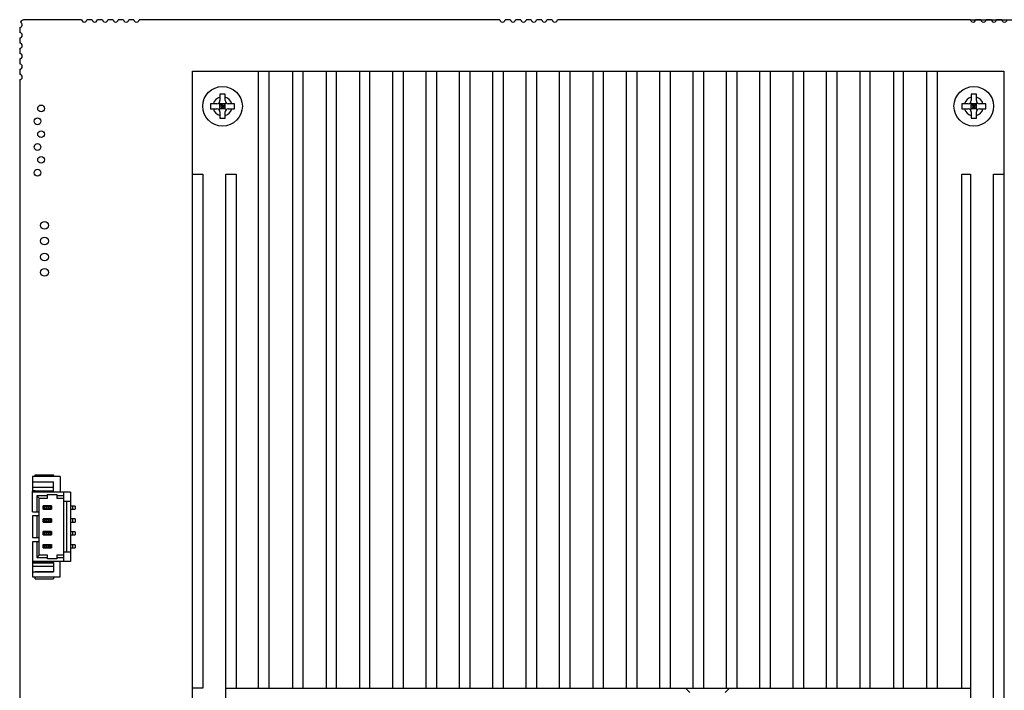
# Model space of a CAD drawing. Header units: millimetres. Extents: x 137 to 398, y 52 to 260.
# Tile 10 of 16: x 190 to 254, y 183 to 227. Entities that reach past the tile are written whole.
import ezdxf

# ---------------------------------------------------------------- set-up
doc = ezdxf.new("R2010")
doc.units = ezdxf.units.MM
doc.header["$LTSCALE"] = 23.1
doc.header["$PDMODE"] = 3
doc.header["$PDSIZE"] = 8
doc.layers.get('0').update_dxf_attribs({"linetype": 'CONTINUOUS'})
doc.layers.get('Defpoints').update_dxf_attribs({"linetype": 'CONTINUOUS'})
doc.layers.add('20_ALL_FEATURES', color=7, linetype='CONTINUOUS')
doc.layers.add('51__DRAFT_DIMS', color=7, linetype='CONTINUOUS')
doc.styles.get("Standard").update_dxf_attribs({"font": 'simfang.ttf'})
doc.dimstyles.new('DIMSTYLE_2', dxfattribs={"dimtxt": 3, "dimasz": 3, "dimexe": 2.5, "dimexo": 0.5, "dimgap": 0.75, "dimtad": 1, "dimdec": 1, "dimlfac": 1.5, "dimdsep": 46, "dimtxsty": 'STANDARD', "dimblk": '_FILLED', "dimblk1": '_FILLED', "dimblk2": '_FILLED', "dimcen": 0.09, "dimclrt": 3, "dimazin": 2, "dimtp": 0.5, "dimtm": 0.5, "dimtfac": 1, "dimtdec": 1, "dimtofl": 0, "dimtmove": 0, "dimatfit": 3, "dimldrblk": '_FILLED', "dimfxl": 1, "dimtolj": 1, "dimarcsym": 0})

# ---------------------------------------------------------------- blocks, each defined once
blk = doc.blocks.new('_FILLED')
at = {"color": 0, "linetype": 'ByBlock'}
blk.add_solid([(0, 0), (-1, 0.167), (-1, -0.167)], dxfattribs=at)
blk = doc.blocks.new('*D18')
at = {"layer": '51__DRAFT_DIMS', "color": 0, "lineweight": -2}
for p, q in [((251.38, 226.721), (285.536, 226.721)), ((283.036, 223.721), (283.036, 109.067)), ((193.985, 106.067), (285.536, 106.067))]:
    blk.add_line(p, q, dxfattribs=at)
at = {"layer": 'Defpoints', "color": 0}
for p in [(250.88, 226.721), (193.485, 106.067), (283.036, 106.067)]:
    blk.add_point(p, dxfattribs=at)
at = {"layer": '51__DRAFT_DIMS', "color": 0, "linetype": 'ByBlock', "lineweight": -2, "xscale": 3, "yscale": 3, "zscale": 3}
for p, rotation in [((283.036, 226.721), 89.99999421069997), ((283.036, 106.067), 269.9999942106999)]:
    blk.add_blockref('_FILLED', p, dxfattribs=dict(at, rotation=rotation))
at = {"layer": '51__DRAFT_DIMS', "color": 3, "insert": (278.286, 166.388), "char_height": 3, "attachment_point": 2, "rotation": 89.99999, "line_spacing_factor": 0.9}
blk.add_mtext('\\A1;\\A1;{\\fFZLanTingHei-R-GBK|b0|i0|c134|p2;\\H1.333333x;\\C0;181}', dxfattribs=at)
blk = doc.blocks.new('*D19')
at = {"layer": '51__DRAFT_DIMS', "color": 0, "lineweight": -2}
for p, q in [((251.38, 226.721), (278.86, 226.721)), ((276.36, 116.687), (276.36, 223.721)), ((266.274, 113.687), (278.86, 113.687))]:
    blk.add_line(p, q, dxfattribs=at)
at = {"layer": 'Defpoints', "color": 0}
for p in [(250.88, 226.721), (276.36, 226.721), (265.774, 113.687)]:
    blk.add_point(p, dxfattribs=at)
at = {"layer": '51__DRAFT_DIMS', "color": 0, "linetype": 'ByBlock', "lineweight": -2, "xscale": 3, "yscale": 3, "zscale": 3}
for p, rotation in [((276.36, 226.721), 89.99999421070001), ((276.36, 113.687), 269.9999942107)]:
    blk.add_blockref('_FILLED', p, dxfattribs=dict(at, rotation=rotation))
at = {"layer": '51__DRAFT_DIMS', "color": 3, "insert": (271.61, 170.31), "char_height": 3, "attachment_point": 2, "rotation": 89.99999, "line_spacing_factor": 0.9}
blk.add_mtext('\\A1;\\A1;{\\fFZLanTingHei-R-GBK|b0|i0|c134|p2;\\H1.333333x;\\C0;169.6}', dxfattribs=at)

msp = doc.modelspace()

# ---------------------------------------------------------------- linework, layer by layer
at = {"layer": '20_ALL_FEATURES', "color": 0}
for p, q in [((193.7776, 226.721), (190.0946, 226.721)), ((194.4553, 226.721), (194.1165, 226.721)), ((195.133, 226.721), (194.7941, 226.721)), ((195.8106, 226.721), (195.4718, 226.721)), ((196.4883, 226.721), (196.1495, 226.721)), ((197.166, 226.721), (196.8271, 226.721)), ((220.8845, 226.721), (197.5048, 226.721)), ((221.5622, 226.721), (221.2233, 226.721)), ((222.2398, 226.721), (221.901, 226.721)), ((222.9175, 226.721), (222.5787, 226.721)), ((223.5952, 226.721), (223.2563, 226.721)), ((224.2729, 226.721), (223.934, 226.721)), ((251.3797, 226.721), (224.6117, 226.721)), ((252.0574, 226.721), (251.7186, 226.721)), ((252.7351, 226.721), (252.3962, 226.721)), ((253.4128, 226.721), (253.0739, 226.721)), ((189.7612, 226.218), (189.7612, 225.8792)), ((189.7612, 225.5403), (189.7612, 225.2015)), ((189.7612, 224.8626), (189.7612, 224.5238)), ((189.7612, 224.185), (189.7612, 223.8461)), ((189.7612, 223.5073), (189.7612, 223.1685)), ((200.9668, 140.1142), (200.9668, 223.3859)), ((200.9668, 223.3859), (253.5394, 223.3859)), ((205.2423, 183.3625), (205.2423, 223.3859)), ((205.9142, 223.3859), (205.9142, 183.3625)), ((207.455, 183.3625), (207.455, 223.3859)), ((208.122, 223.3859), (208.122, 183.3625)), ((209.6178, 223.3859), (209.6178, 183.3625)), ((210.2848, 183.3625), (210.2848, 223.3859)), ((211.7805, 223.3859), (211.7805, 183.3625)), ((212.4475, 183.3625), (212.4475, 223.3859)), ((213.9432, 183.3625), (213.9432, 223.3859)), ((214.6102, 223.3859), (214.6102, 183.3625)), ((216.106, 183.3625), (216.106, 223.3859)), ((216.773, 223.3859), (216.773, 183.3625)), ((218.2687, 183.3625), (218.2687, 223.3859)), ((218.9357, 223.3859), (218.9357, 183.3625)), ((220.4314, 183.3625), (220.4314, 223.3859)), ((221.0984, 223.3859), (221.0984, 183.3625)), ((222.5942, 183.3625), (222.5942, 223.3859)), ((223.2612, 223.3859), (223.2612, 183.3625)), ((224.7569, 183.3625), (224.7569, 223.3859)), ((225.4239, 223.3859), (225.4239, 183.3625)), ((226.9196, 183.3625), (226.9196, 223.3859)), ((227.5866, 223.3859), (227.5866, 183.3625)), ((229.0824, 183.3625), (229.0824, 223.3859)), ((229.7494, 223.3859), (229.7494, 183.3625)), ((231.2451, 183.3625), (231.2451, 223.3859)), ((231.9121, 223.3859), (231.9121, 183.3625)), ((233.4078, 183.3625), (233.4078, 223.3859)), ((234.0748, 223.3859), (234.0748, 183.3625)), ((235.5706, 183.3625), (235.5706, 223.3859)), ((236.2376, 223.3859), (236.2376, 183.3625)), ((237.7333, 183.3625), (237.7333, 223.3859)), ((238.4003, 223.3859), (238.4003, 183.3625)), ((239.896, 183.3625), (239.896, 223.3859)), ((240.563, 223.3859), (240.563, 183.3625)), ((242.0588, 183.3625), (242.0588, 223.3859)), ((242.7258, 223.3859), (242.7258, 183.3625)), ((244.2215, 223.3859), (244.2215, 183.3625)), ((244.8885, 183.3625), (244.8885, 223.3859)), ((246.3842, 223.3859), (246.3842, 183.3625)), ((247.0512, 183.3625), (247.0512, 223.3859)), ((248.547, 183.3625), (248.547, 223.3859)), ((249.214, 223.3859), (249.214, 183.3625)), ((253.5394, 223.3859), (253.5394, 140.1142)), ((189.7612, 222.8296), (189.7612, 172.6733)), ((202.7408, 221.8795), (202.7408, 221.6971)), ((202.7408, 221.6971), (202.7408, 221.4699)), ((203.0743, 221.4699), (203.0743, 221.8795)), ((251.4319, 221.8795), (251.4319, 221.6971)), ((251.4319, 221.6971), (251.4319, 221.4699)), ((251.7654, 221.4699), (251.7654, 221.8795)), ((202.3135, 221.2698), (202.1311, 221.2698)), ((202.1311, 220.9363), (202.5407, 220.9363)), ((202.5407, 221.2698), (202.3135, 221.2698)), ((202.6822, 220.8777), (203.1329, 221.3284)), ((203.1329, 220.8777), (202.6822, 221.3284)), ((202.7408, 220.9363), (202.7408, 221.2698)), ((203.0743, 221.2698), (202.7408, 221.2698)), ((203.0743, 221.1031), (202.7408, 221.1031)), ((203.0743, 220.9363), (202.7408, 220.9363)), ((202.9075, 220.9363), (202.9075, 221.2698)), ((203.0743, 220.9363), (203.0743, 221.2698)), ((203.5016, 221.2698), (203.2744, 221.2698)), ((203.2744, 220.9363), (203.684, 220.9363)), ((203.684, 221.2698), (203.5015, 221.2698)), ((251.0046, 221.2698), (250.8222, 221.2698)), ((250.8222, 220.9363), (251.2318, 220.9363)), ((251.2318, 221.2698), (251.0046, 221.2698)), ((251.3733, 220.8777), (251.824, 221.3284)), ((251.824, 220.8777), (251.3733, 221.3284)), ((251.4319, 220.9363), (251.4319, 221.2698)), ((251.7654, 221.2698), (251.4319, 221.2698)), ((251.7654, 221.1031), (251.4319, 221.1031)), ((251.7654, 220.9363), (251.4319, 220.9363)), ((251.5986, 220.9363), (251.5986, 221.2698)), ((251.7654, 220.9363), (251.7654, 221.2698)), ((252.1926, 221.2698), (251.9655, 221.2698)), ((251.9655, 220.9363), (252.3751, 220.9363)), ((252.3751, 221.2698), (252.1926, 221.2698)), ((202.7408, 220.7362), (202.7408, 220.5091)), ((202.7408, 220.509), (202.7408, 220.3266)), ((203.0743, 220.3266), (203.0743, 220.7362)), ((251.4319, 220.7362), (251.4319, 220.5091)), ((251.4319, 220.5091), (251.4319, 220.3266)), ((251.7654, 220.3266), (251.7654, 220.7362)), ((200.9668, 216.7026), (201.6338, 216.7026)), ((201.6338, 216.7026), (201.6338, 183.3625)), ((203.1296, 179.2329), (203.1296, 216.7026)), ((203.1296, 216.7026), (203.7966, 216.7026)), ((203.7966, 216.7026), (203.7966, 183.3625)), ((250.8201, 183.3625), (250.8201, 216.7026)), ((250.8201, 216.7026), (251.3767, 216.7026)), ((251.3767, 216.7026), (251.3767, 175.1686)), ((252.8724, 147.3179), (252.8724, 216.7026)), ((252.8724, 216.7026), (253.5394, 216.7026)), ((190.7576, 197.0778), (190.7576, 197.1946)), ((190.7576, 197.1946), (191.9582, 197.1946)), ((191.9582, 197.1946), (191.9582, 197.0778)), ((190.5908, 197.0778), (190.5908, 196.1607)), ((192.3917, 197.0778), (190.5908, 197.0778)), ((190.5908, 196.7443), (191.9582, 196.7443)), ((190.7576, 196.7443), (190.7576, 196.7277)), ((191.9582, 196.7277), (190.7576, 196.7277)), ((191.9582, 196.144), (191.9582, 196.7443)), ((192.3917, 197.0778), (192.3917, 196.0773)), ((190.5908, 196.3942), (191.9582, 196.3942)), ((190.7576, 196.1607), (190.5908, 196.1607)), ((190.5908, 194.7934), (190.5908, 196.144)), ((190.5908, 196.144), (191.9582, 196.144)), ((193.0587, 196.0773), (190.5908, 196.0773)), ((190.7584, 196.1607), (191.9582, 196.1607)), ((191.558, 195.6771), (191.558, 195.9106)), ((191.558, 195.9106), (192.1583, 195.9106)), ((192.1583, 195.9106), (192.1583, 195.6771)), ((192.6252, 191.5751), (192.6252, 196.0773)), ((193.0587, 196.0773), (193.0587, 191.5751)), ((190.8776, 195.8239), (190.8776, 194.7934)), ((191.0244, 195.6771), (190.8776, 195.8239)), ((191.558, 195.8239), (190.8776, 195.8239)), ((191.0244, 191.9753), (191.0244, 195.6771)), ((191.0244, 195.6771), (191.558, 195.6771)), ((192.6252, 195.8239), (192.1583, 195.8239)), ((192.1583, 195.6771), (192.6252, 195.6771)), ((192.6252, 195.477), (193.0587, 195.477)), ((192.8253, 192.1754), (192.8253, 195.477)), ((190.5908, 194.7934), (191.0244, 194.7934)), ((191.2848, 194.9635), (191.2848, 195.1636)), ((191.2848, 195.1636), (191.8311, 195.1636)), ((191.2848, 194.9635), (191.8311, 194.9635)), ((191.2912, 195.1636), (191.2912, 195.1836)), ((191.8248, 195.1836), (191.2912, 195.1836)), ((191.2953, 195.1636), (191.2953, 194.9635)), ((191.3245, 194.9635), (191.3245, 195.1636)), ((191.3288, 195.1636), (191.3288, 194.9635)), ((191.3918, 195.1409), (191.3505, 195.1636)), ((191.3505, 194.9635), (191.3918, 194.9861)), ((191.3918, 194.9861), (191.3918, 195.1409)), ((191.4886, 195.1302), (191.4886, 194.9968)), ((191.6273, 195.1302), (191.4886, 195.1302)), ((191.4886, 194.9968), (191.6273, 194.9968)), ((191.6273, 194.9968), (191.6273, 195.1302)), ((191.7654, 195.1636), (191.7242, 195.1409)), ((191.7242, 195.1409), (191.7242, 194.9861)), ((191.7242, 194.9861), (191.7654, 194.9635)), ((191.7871, 194.9635), (191.7871, 195.1636)), ((191.7914, 195.1636), (191.7914, 194.9635)), ((191.8206, 194.9635), (191.8206, 195.1636)), ((191.8248, 195.1836), (191.8248, 195.1636)), ((191.8311, 195.1636), (191.8311, 194.9635)), ((193.3605, 195.1636), (193.0587, 195.1636)), ((193.0587, 194.9635), (193.3605, 194.9635)), ((193.1988, 194.9635), (193.1988, 195.1636)), ((193.3605, 195.1636), (193.3605, 194.9635)), ((190.5908, 194.5266), (190.5908, 193.1259)), ((191.0244, 194.5266), (190.5908, 194.5266)), ((190.8776, 194.5266), (190.8776, 193.1259)), ((191.2848, 194.1297), (191.2848, 194.3298)), ((191.2848, 194.3298), (191.8311, 194.3298)), ((191.2848, 194.1297), (191.8311, 194.1297)), ((191.2912, 194.3298), (191.2912, 194.3498)), ((191.8248, 194.3498), (191.2912, 194.3498)), ((191.2953, 194.3298), (191.2953, 194.1297)), ((191.3245, 194.1297), (191.3245, 194.3298)), ((191.3288, 194.3298), (191.3288, 194.1297)), ((191.3918, 194.3072), (191.3505, 194.3298)), ((191.3505, 194.1297), (191.3918, 194.1524)), ((191.3918, 194.1524), (191.3918, 194.3072)), ((191.4886, 194.2965), (191.4886, 194.1631)), ((191.6273, 194.2965), (191.4886, 194.2965)), ((191.4886, 194.1631), (191.6273, 194.1631)), ((191.6273, 194.1631), (191.6273, 194.2965)), ((191.7654, 194.3298), (191.7242, 194.3072)), ((191.7242, 194.3072), (191.7242, 194.1524)), ((191.7242, 194.1524), (191.7654, 194.1297)), ((191.7871, 194.1297), (191.7871, 194.3298)), ((191.7914, 194.3298), (191.7914, 194.1297)), ((191.8206, 194.1297), (191.8206, 194.3298)), ((191.8248, 194.3498), (191.8248, 194.3298)), ((191.8311, 194.3298), (191.8311, 194.1297)), ((193.3605, 194.3298), (193.0587, 194.3298)), ((193.0587, 194.1297), (193.3605, 194.1297)), ((193.1988, 194.1297), (193.1988, 194.3298)), ((193.3605, 194.3298), (193.3605, 194.1297)), ((191.2848, 193.296), (191.2848, 193.4961)), ((191.2848, 193.4961), (191.8311, 193.4961)), ((191.2912, 193.4961), (191.2912, 193.5161)), ((191.8248, 193.5161), (191.2912, 193.5161)), ((191.2953, 193.4961), (191.2953, 193.296)), ((191.3245, 193.296), (191.3245, 193.4961)), ((191.3288, 193.4961), (191.3288, 193.296)), ((191.3918, 193.4734), (191.3505, 193.4961)), ((191.3918, 193.3186), (191.3918, 193.4734)), ((191.4886, 193.4627), (191.4886, 193.3293)), ((191.6273, 193.4627), (191.4886, 193.4627)), ((191.6273, 193.3293), (191.6273, 193.4627)), ((191.7654, 193.4961), (191.7242, 193.4734)), ((191.7242, 193.4734), (191.7242, 193.3186)), ((191.7871, 193.296), (191.7871, 193.4961)), ((191.7914, 193.4961), (191.7914, 193.296)), ((191.8206, 193.296), (191.8206, 193.4961)), ((191.8248, 193.5161), (191.8248, 193.4961)), ((191.8311, 193.4961), (191.8311, 193.296)), ((193.3605, 193.4961), (193.0587, 193.4961)), ((193.1988, 193.296), (193.1988, 193.4961)), ((193.3605, 193.4961), (193.3605, 193.296)), ((190.5908, 193.1259), (191.0244, 193.1259)), ((190.5908, 192.8591), (190.5908, 191.5084)), ((191.0244, 192.8591), (190.5908, 192.8591)), ((190.8776, 192.8591), (190.8776, 191.8286)), ((191.2848, 193.296), (191.8311, 193.296)), ((191.3505, 193.296), (191.3918, 193.3186)), ((191.4886, 193.3293), (191.6273, 193.3293)), ((191.7242, 193.3186), (191.7654, 193.296)), ((193.0587, 193.296), (193.3605, 193.296)), ((191.2848, 192.4622), (191.2848, 192.6623)), ((191.2848, 192.6623), (191.8311, 192.6623)), ((191.2848, 192.4622), (191.8311, 192.4622)), ((191.2912, 192.6623), (191.2912, 192.6823)), ((191.2912, 192.6823), (191.8248, 192.6823)), ((191.2953, 192.6623), (191.2953, 192.4622)), ((191.3245, 192.4622), (191.3245, 192.6623)), ((191.3288, 192.6623), (191.3288, 192.4622)), ((191.3918, 192.6397), (191.3505, 192.6623)), ((191.3505, 192.4622), (191.3918, 192.4849)), ((191.3918, 192.4849), (191.3918, 192.6397)), ((191.4886, 192.629), (191.4886, 192.4956)), ((191.6273, 192.629), (191.4886, 192.629)), ((191.4886, 192.4956), (191.6273, 192.4956)), ((191.6273, 192.4956), (191.6273, 192.629)), ((191.7654, 192.6623), (191.7242, 192.6397)), ((191.7242, 192.6397), (191.7242, 192.4849)), ((191.7242, 192.4849), (191.7654, 192.4622)), ((191.7871, 192.4622), (191.7871, 192.6623)), ((191.7914, 192.6623), (191.7914, 192.4622)), ((191.8206, 192.4622), (191.8206, 192.6623)), ((191.8248, 192.6823), (191.8248, 192.6623)), ((191.8311, 192.6623), (191.8311, 192.4622)), ((193.0587, 192.1754), (192.6252, 192.1754)), ((193.3605, 192.6623), (193.0587, 192.6623)), ((193.0587, 192.4622), (193.3605, 192.4622)), ((193.1988, 192.4622), (193.1988, 192.6623)), ((193.3605, 192.6623), (193.3605, 192.4622)), ((193.0587, 191.5751), (190.5908, 191.5751)), ((190.5908, 191.5084), (191.9582, 191.5084)), ((190.5908, 191.4917), (190.5908, 190.5746)), ((190.5908, 191.4917), (190.7576, 191.4917)), ((190.7584, 191.4917), (191.9582, 191.4917)), ((190.8776, 191.8286), (191.0244, 191.9753)), ((190.8776, 191.8286), (191.558, 191.8286)), ((191.558, 191.9753), (191.0244, 191.9753)), ((191.558, 191.7418), (191.558, 191.9753)), ((192.1583, 191.7418), (191.558, 191.7418)), ((191.9582, 191.5084), (191.9582, 190.9081)), ((192.1583, 191.9753), (192.1583, 191.7418)), ((192.6252, 191.9753), (192.1583, 191.9753)), ((192.1583, 191.8286), (192.6252, 191.8286)), ((192.3917, 190.5746), (192.3917, 191.5751)), ((191.9582, 191.2583), (190.5908, 191.2583)), ((190.5908, 190.9081), (191.9582, 190.9081)), ((190.7576, 190.9248), (190.7576, 190.9081)), ((190.7576, 190.9248), (191.9582, 190.9248)), ((190.5908, 190.5746), (192.3917, 190.5746)), ((190.7576, 190.4579), (190.7576, 190.5746)), ((190.7576, 190.4579), (191.9582, 190.4579)), ((191.9582, 190.5746), (191.9582, 190.4579)), ((201.6338, 183.3625), (200.9668, 183.3625)), ((203.1296, 183.3625), (251.3767, 183.3625)), ((232.9046, 183.3625), (233.1982, 183.069)), ((235.4753, 183.069), (235.7688, 183.3625))]:
    msp.add_line(p, q, dxfattribs=at)
for centre, radius in [((202.9075, 221.1031), 1.284), ((251.5986, 221.1031), 1.284), ((191.1474, 220.9626), 0.2202), ((190.9139, 220.1289), 0.2202), ((191.1474, 219.2952), 0.2202), ((190.9139, 218.4615), 0.2202), ((191.1474, 217.6278), 0.2202), ((190.9139, 216.7941), 0.2202), ((191.3727, 213.3771), 0.2541), ((191.3727, 212.3606), 0.2541), ((191.3727, 211.3282), 0.2541), ((191.3727, 210.3276), 0.2541)]:
    msp.add_circle(centre, radius, dxfattribs=at)
for centre, radius, start, end in [((189.7612, 226.3874), 0.1694, 269.999994, 75.304604), ((190.0947, 226.3875), 0.3335, 90.008547, 150.58866), ((193.947, 226.721), 0.1694, 179.999994, 359.999994), ((194.6247, 226.721), 0.1694, 179.999994, 359.999994), ((195.3024, 226.721), 0.1694, 179.999994, 359.999994), ((195.9801, 226.721), 0.1694, 179.999994, 359.999994), ((196.6577, 226.721), 0.1694, 179.999994, 359.999994), ((197.3354, 226.721), 0.1694, 179.999994, 359.999994), ((221.0539, 226.721), 0.1694, 179.999994, 359.999994), ((221.7316, 226.721), 0.1694, 179.999994, 359.999994), ((222.4093, 226.721), 0.1694, 179.999994, 359.999994), ((223.0869, 226.721), 0.1694, 179.999994, 359.999994), ((223.7646, 226.721), 0.1694, 179.999994, 359.999994), ((224.4423, 226.721), 0.1694, 179.999994, 359.999994), ((251.5492, 226.721), 0.1694, 179.999994, 359.999994), ((252.2268, 226.721), 0.1694, 179.999994, 359.999994), ((252.9045, 226.721), 0.1694, 179.999994, 359.999994), ((253.5822, 226.721), 0.1694, 179.999994, 359.999994), ((189.7612, 225.7097), 0.1694, 269.999994, 89.999994), ((189.7612, 225.0321), 0.1694, 269.999994, 89.999994), ((189.7612, 224.3544), 0.1694, 269.999994, 89.999994), ((189.7612, 223.6767), 0.1694, 269.999994, 89.999994), ((189.7612, 222.999), 0.1694, 269.999994, 89.999994), ((202.9075, 221.1031), 0.617, 105.680481, 164.319438), ((202.5407, 221.4699), 0.2001, 269.999994, 359.999994), ((202.9075, 221.1031), 0.617, 15.680551, 74.319495), ((203.2744, 221.4699), 0.2001, 179.999994, 269.999994), ((251.5986, 221.1031), 0.617, 105.680481, 164.319438), ((251.2318, 221.4699), 0.2001, 269.999994, 359.999994), ((251.5986, 221.1031), 0.617, 15.680551, 74.319495), ((251.9655, 221.4699), 0.2001, 179.999994, 269.999994), ((205.7904, 221.1053), 3.663, 177.424952, 180.034107), ((205.7906, 221.1009), 3.6632, 179.965413, 182.574521), ((202.9075, 221.1031), 0.617, 195.680551, 254.319505), ((202.5407, 220.7362), 0.2001, 359.999994, 89.999994), ((202.9075, 221.1031), 0.617, 285.680479, 344.319438), ((203.2744, 220.7362), 0.2001, 89.999994, 179.999994), ((200.0245, 221.1053), 3.6632, 359.965412, 2.57452), ((200.0247, 221.1009), 3.663, 357.424952, 0.034107), ((254.4815, 221.1053), 3.663, 177.424952, 180.034107), ((254.4817, 221.1009), 3.6632, 179.965413, 182.574521), ((251.5986, 221.1031), 0.617, 195.680551, 254.319505), ((251.2318, 220.7362), 0.2001, 359.999994, 89.999994), ((251.5986, 221.1031), 0.617, 285.680479, 344.319438), ((251.9655, 220.7362), 0.2001, 89.999994, 179.999994), ((248.7156, 221.1053), 3.6632, 359.965412, 2.57452), ((248.7158, 221.1009), 3.663, 357.424952, 0.034107)]:
    msp.add_arc(centre, radius, start, end, dxfattribs=at)
for centre, start_param, end_param in [((191.4886, 195.1445), -2.8872246, -1.5707963), ((191.4886, 194.9825), 1.5707963, 2.8872246), ((191.6273, 195.1445), -1.5707963, -0.2543681), ((191.6273, 194.9825), 0.2543681, 1.5707963), ((191.4886, 194.3107), -2.8872246, -1.5707963), ((191.4886, 194.1488), 1.5707963, 2.8872246), ((191.6273, 194.3107), -1.5707963, -0.2543681), ((191.6273, 194.1488), 0.2543681, 1.5707963), ((191.4886, 193.477), -2.8872246, -1.5707963), ((191.6273, 193.477), -1.5707963, -0.2543681), ((191.4886, 193.315), 1.5707963, 2.8872246), ((191.6273, 193.315), 0.2543681, 1.5707963), ((191.4886, 192.6432), -2.8872246, -1.5707963), ((191.4886, 192.4813), 1.5707963, 2.8872246), ((191.6273, 192.6432), -1.5707963, -0.2543681), ((191.6273, 192.4813), 0.2543681, 1.5707963)]:
    msp.add_ellipse(centre, major_axis=(0.1001, 0), ratio=0.1428571, start_param=start_param, end_param=end_param, dxfattribs=at)
for points, knots in [([(203.0743, 221.8795), (203.0188, 221.882), (202.9075, 221.8844), (202.7963, 221.882), (202.7408, 221.8795)], [0, 0, 0, 0, 0.4999998, 1, 1, 1, 1]), ([(251.7654, 221.8795), (251.7098, 221.8821), (251.5986, 221.8844), (251.4874, 221.8821), (251.4319, 221.8795)], [0, 0, 0, 0, 0.4999998, 1, 1, 1, 1]), ([(202.7408, 220.3266), (202.7963, 220.3241), (202.9075, 220.3218), (203.0188, 220.3241), (203.0743, 220.3266)], [0, 0, 0, 0, 0.4999998, 1, 1, 1, 1]), ([(251.4319, 220.3266), (251.4874, 220.3241), (251.5986, 220.3218), (251.7098, 220.3241), (251.7654, 220.3266)], [0, 0, 0, 0, 0.4999998, 1, 1, 1, 1]), ([(190.7584, 196.1607), (190.7583, 196.1607), (190.758, 196.1607), (190.7576, 196.1609), (190.7576, 196.161)], [0, 0, 0, 0, 0.3959767, 1, 1, 1, 1]), ([(190.7576, 191.4914), (190.7576, 191.4915), (190.7577, 191.4918), (190.7581, 191.4917), (190.7584, 191.4917)], [0, 0, 0, 0, 0.1573872, 1, 1, 1, 1])]:
    msp.add_open_spline(points, degree=3, knots=knots, dxfattribs=at)

# ---------------------------------------------------------------- dimensions: what is measured, and where the dimension line sits
at = {"layer": '51__DRAFT_DIMS', "color": 0}
for base, p1, p2, angle, picture, middle in [((283.0355, 106.0674), (250.8797, 226.721), (193.4854, 106.0675), 269.999994, '*D18', (283.0355, 166.3884)), ((276.3599, 226.721), (265.774, 113.6874), (250.8797, 226.721), 89.999994, '*D19', (276.3599, 170.3097))]:
    dim = msp.add_linear_dim(base=base, p1=p1, p2=p2, angle=angle, text='\\A1;{\\fFZLanTingHei-R-GBK|b0|i0|c134|p2;\\H1.333333x;\\C0;<>}', dimstyle='DIMSTYLE_2', override={"dimtxsty": 'STANDARD'}, dxfattribs=at)
    dim.commit()
    dim.dimension.update_dxf_attribs({"geometry": picture, "text_midpoint": middle, "dimtype": 160})

doc.saveas('drawing.dxf')
